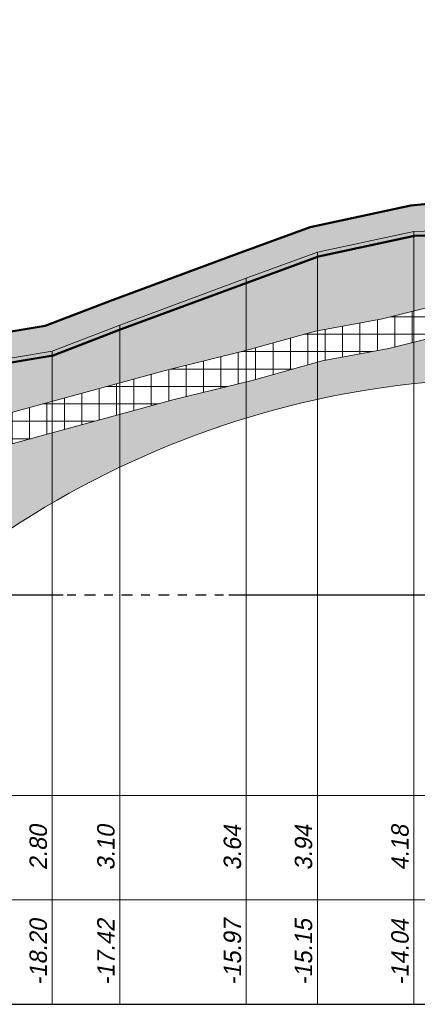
# Model space of a CAD drawing. Header units: metres. Extents: x -256 to 430, y -135 to 172.
# Tile 12 of 29: x 134.75 to 139.33, y 26.5 to 37.81. Entities that reach past the tile are written whole.
import ezdxf
from ezdxf.enums import TextEntityAlignment as Align

# ---------------------------------------------------------------- set-up
doc = ezdxf.new("R2010")
doc.units = ezdxf.units.M
doc.header["$LTSCALE"] = 0.1
for name, pattern in [('CENTER', [50.79999999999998, 31.75, -6.349999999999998, 6.349999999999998, -6.349999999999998]), ('HIDDEN', [9.524999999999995, 6.349999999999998, -3.174999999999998]), ('NAP', [20, 12.5, -2.5, 2.5, -2.5])]:
    doc.linetypes.add(name, pattern=pattern)
for name, color, linetype, lineweight in [('DP-BS-arcering_kreukelberm', 253, 'Continuous', 0), ('DP-BS-arcering_mijnsteen', 253, 'Continuous', 0), ('DP-BS-arcering_zand', 6, 'Continuous', 25), ('DP-BS-Matenbalk_verlenglijnen', 253, 'Continuous', 0), ('DP-BS-profiel', 2, 'Continuous', 25), ('DP-Matenbalk', 1, 'Continuous', 18), ('DP-Matenbalk_bestaandehoogten', 6, 'Continuous', 25), ('DP-NAP-lijn', 6, 'NAP', 25), ('DP-NW-arcering_overlaging', 1, 'Continuous', 18), ('DP-NW-Maatvoering', 7, 'Continuous', 35), ('DP-NW-profiel', 4, 'Continuous', 50), ('DP-Waterlijn_tekst', 7, 'Continuous', 35), ('TL-2.5 mm tekst_schaaldp', 7, 'Continuous', 25), ('TL-2.5mm Tekst', 7, 'Continuous', 25), ('TL-5.0mm Tekst', 4, 'Continuous', 50)]:
    doc.layers.add(name, color=color, linetype=linetype, lineweight=lineweight)
doc.layers.add('DP-BS-arcrand', color=111, linetype='Continuous', plot=False)
doc.styles.add('dp-besthgt', font='StagCAD.ttf', dxfattribs={"oblique": 10, "height": 0.2})
doc.styles.add('StagCAD', font='StagCAD.ttf')
doc.dimstyles.new('GM-maatvoering', dxfattribs={"dimtxt": 2.5, "dimasz": 2.5, "dimexe": 1, "dimexo": 0, "dimgap": 1, "dimtad": 1, "dimrnd": 0.001, "dimzin": 1, "dimdsep": 46, "dimtxsty": 'StagCAD', "dimcen": 0.09, "dimclrd": 1, "dimclre": 1, "dimclrt": 7, "dimazin": 0, "dimtfac": 1, "dimtix": 1, "dimtmove": 0, "dimatfit": 3, "dimfxl": 1, "dimfxlon": 1, "dimtvp": 0.8299999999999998, "dimtolj": 1, "dimtzin": 0, "dimlwd": 15, "dimlwe": 15, "dimarcsym": 0})

# ---------------------------------------------------------------- blocks, each defined once
blk = doc.blocks.new('*U7')
at = {"layer": 'DP-Matenbalk'}
for p, q in [((6, -4.699999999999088), (54.00038457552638, -4.699999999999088)), ((6, -5.899999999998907), (54.00038457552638, -5.899999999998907)), ((6, -7.099999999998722), (54.00038457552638, -7.099999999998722))]:
    blk.add_line(p, q, dxfattribs=at)
at = {"layer": 'TL-2.5 mm tekst_schaaldp', "style": 'StagCAD', "width": 0.96}
blk.add_attdef('SCHAAL', (-0.0500000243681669, -11.12420836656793), '', height=0.2499999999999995, dxfattribs=at)
at = {"layer": 'TL-2.5mm Tekst', "lineweight": 35, "style": 'StagCAD', "width": 0.96}
blk.add_attdef('GEBIEDDWP', (7.115853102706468, -10.53474407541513), '', height=0.25, dxfattribs=at)
at = {"layer": 'TL-5.0mm Tekst', "style": 'StagCAD', "width": 0.96}
blk.add_attdef('OMSCHRIJVING', (-0.0500000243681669, -10.53474407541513), '', height=0.4999999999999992, dxfattribs=at)
blk = doc.blocks.new('*U12')
at = {"layer": 'DP-NAP-lijn'}
blk.add_line((0, 0), (540.0038457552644, 0), dxfattribs=at)
at = {"layer": 'DP-NAP-lijn', "style": 'StagCAD'}
blk.add_attdef('NAPLIJN', (6.246522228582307, 0.9999999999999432), '', height=2.5, dxfattribs=at)
at = {"layer": 'DP-Waterlijn_tekst', "style": 'StagCAD'}
blk.add_attdef('WP', text='', height=2.5, dxfattribs=at).set_placement((11.17347716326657, 16.5), align=Align.BOTTOM_CENTER)
blk = doc.blocks.new('DWP2 bestaand')
at = {"layer": 'DP-BS-arcering_kreukelberm', "lineweight": 0}
h = blk.add_hatch(dxfattribs=at)
h.set_pattern_fill('NATUURST', color=251, scale=0.18, pattern_type=2)
h.set_pattern_definition([(0, (1.26, 0.09), (1.8, 1.8), [0.09, -0.09, 0.18, -1.44]), (0, (0.54, 0.18), (1.8, 1.8), [0.45, -1.35]), (0, (0.45, 0.27), (1.8, 1.8), [0.45, -1.35]), (0, (1.26, 0.72), (1.8, 1.8), [0.09, -1.71]), (0, (0.36, 0.8999999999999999), (1.8, 1.8), [0.27, -1.53]), (0, (0.36, 0.99), (1.8, 1.8), [0.27, -1.53]), (0, (1.44, 1.08), (1.8, 1.8), [0.54, -1.26]), (0, (1.35, 1.17), (1.8, 1.8), [0.54, -1.26]), (0, (0.8999999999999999, 1.35), (1.8, 1.8), [0.18, -1.62]), (0, (0.99, 1.44), (1.8, 1.8), [0.09, -1.71]), (0, (0.18, 1.62), (1.8, 1.8), [0.09, -0.09, 0.09, -1.53]), (90, (0.18, 1.26), (-1.8, 1.8), [0.27, -1.53]), (90, (0.27, 0.63), (-1.8, 1.8), [0.09, -0.18, 0.09, -0.18, 0.36, -0.8999999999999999]), (90, (0.45, 1.71), (-1.8, 1.8), [0.09, -1.71]), (90, (0.72, 0.8999999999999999), (-1.8, 1.8), [0.09, -1.71]), (90, (0.8099999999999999, 1.35), (-1.8, 1.8), [0.09, -1.71]), (90, (0.99, 0.36), (-1.8, 1.8), [0.18, -1.62]), (90, (1.08, 0.27), (-1.8, 1.8), [0.27, -1.53]), (90, (1.17, 1.35), (-1.8, 1.8), [0.18, -0.09, 0.18, -1.35]), (90, (1.26, 0.8099999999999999), (-1.8, 1.8), [0.36, -1.44]), (90, (1.35, 0.8099999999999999), (-1.8, 1.8), [0.18, -1.62]), (90, (1.53, 0.18), (-1.8, 1.8), [0.36, -1.44]), (90, (1.62, 0.18), (-1.8, 1.8), [0.27, -1.53]), (45, (0.8999999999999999, 0.27), (0, 1.800000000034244), [0.127279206, -2.41830520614]), (45, (1.17, 0.72), (0, 1.800000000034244), [0.127279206, -2.41830520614]), (45, (1.35, 0.99), (0, 1.800000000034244), [0.127279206, -2.41830520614]), (45, (0.09, 1.17), (0, 1.800000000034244), [0.127279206, -2.41830520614]), (45, (0.27, 1.53), (0, 1.800000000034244), [0.127279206, -2.41830520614]), (45, (1.08, 0.54), (0, 1.800000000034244), [0.2545578, -2.2910266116]), (45, (1.26, 1.71), (0, 1.800000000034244), [0.2545578, -2.2910266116]), (135, (1.17, 0), (-1.800000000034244, 0), [0.2545578, -2.2910266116]), (135, (1.26, 0.09), (-1.800000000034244, 0), [0.2545578, -2.2910266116]), (135, (1.53, 0.54), (-1.800000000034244, 0), [0.2545578, -2.2910266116]), (135, (1.26, 1.17), (-1.800000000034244, 0), [0.2545578, -2.2910266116]), (135, (1.35, 1.17), (-1.800000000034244, 0), [0.2545578, -2.2910266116]), (135, (0.99, 0.63), (-1.800000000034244, 0), [0.3818375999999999, -2.1637468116]), (135, (1.62, 0.54), (-1.800000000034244, 0), [0.3818375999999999, -2.1637468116]), (135, (0.99, 0.54), (-1.800000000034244, 0), [0.50911686, -2.0364675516]), (135, (0.18, 1.62), (-1.800000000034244, 0), [0.50911686, -2.0364675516]), (135, (0.18, 1.53), (-1.800000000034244, 0), [0.50911686, -2.0364675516]), (135, (0.27, 0.54), (-1.800000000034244, 0), [0.127279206, -2.41830520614]), (135, (0.27, 0.99), (-1.800000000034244, 0), [0.127279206, -2.41830520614]), (26.56505119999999, (1.35, 0.09), (1.800000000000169, 7.201160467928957e-10), [0.201246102, -3.823676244]), (26.56505119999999, (0.99, 0.63), (1.800000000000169, 7.201160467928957e-10), [0.201246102, -3.823676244]), (26.56505119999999, (1.62, 0.45), (1.800000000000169, 7.201160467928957e-10), [0.40249224, -3.6224301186]), (26.56505119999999, (1.62, 0.54), (1.800000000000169, 7.201160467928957e-10), [0.40249224, -3.6224301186]), (63.43494882, (1.08, 1.44), (9.17975295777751e-11, 1.800000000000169), [0.2012399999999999, -2.0124, 0.4024799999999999, -1.40880235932]), (63.43494882, (0.18, 0.72), (9.17975295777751e-11, 1.800000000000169), [0.201246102, -3.823676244]), (63.43494882, (0.45, 0), (9.17975295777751e-11, 1.800000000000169), [0.201246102, -3.823676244]), (63.43494882, (0.27, 0.72), (9.17975295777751e-11, 1.800000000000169), [0.201246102, -3.823676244]), (63.43494882, (1.17, 1.53), (9.17975295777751e-11, 1.800000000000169), [0.201246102, -3.823676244]), (63.43494882, (1.08, 1.44), (9.17975295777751e-11, 1.800000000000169), [0.201246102, -3.823676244]), (63.43494882, (0.72, 0.99), (9.17975295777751e-11, 1.800000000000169), [0.4024922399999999, -3.6224301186]), (63.43494882, (0.63, 0.99), (9.17975295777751e-11, 1.800000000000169), [0.4024922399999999, -3.6224301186]), (116.5650512, (0.36, 0.99), (-7.201167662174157e-10, 1.800000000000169), [0.201246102, -3.823676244]), (116.5650512, (0.45, 0.18), (-7.201167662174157e-10, 1.800000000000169), [0.4024922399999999, -3.6224301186]), (116.5650512, (0.45, 0.27), (-7.201167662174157e-10, 1.800000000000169), [0.4024922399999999, -3.6224301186]), (153.43494882, (0.8099999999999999, 1.44), (-1.800000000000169, 9.179816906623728e-11), [0.40249224, -3.6224301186]), (153.43494882, (0.99, 1.44), (-1.800000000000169, 9.179816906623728e-11), [0.6037383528, -3.4211840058]), (45, (0.3977477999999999, 0), (-0.3977475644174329, 0.397747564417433), [0.28125, -0.140625])])
h.paths.add_polyline_path([(-36.83217067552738, -0.3293121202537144), (-36.83217067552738, -0.8693121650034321), (-35.12620028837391, -0.8700066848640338), (-32.39686473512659, -0.7032899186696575), (-28.9545669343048, -0.7638511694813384), (-27.78454110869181, -0.2907201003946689), (-25.7941666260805, 0.1865605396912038), (-23.52540202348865, 0.7563544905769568), (-21.42982391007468, 1.34319495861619), (-16.88960797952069, 2.580409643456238), (-15.9922609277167, 2.800369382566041), (-15.17587114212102, 3.028778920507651), (-14.40429212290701, 3.168901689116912), (-13.38938518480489, 3.423045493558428), (-12.67708071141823, 3.659552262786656), (-12.28071706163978, 3.732181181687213), (-12.27170519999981, 3.683000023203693), (-11.49240409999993, 3.580000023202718), (-10.93561069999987, 4.098000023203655), (-11.75243379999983, 4.194000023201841), (-12.84555279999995, 4.210000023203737), (-14.04410179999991, 4.173000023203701), (-15.15413109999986, 3.933000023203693), (-15.97168309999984, 3.635000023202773), (-17.42652559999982, 3.096000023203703), (-18.20464829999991, 2.796000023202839), (-19.02981619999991, 2.660000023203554), (-20.47103019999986, 2.299000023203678), (-22.0405930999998, 1.749000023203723), (-23.47413449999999, 1.326000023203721), (-25.92289729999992, 0.7110000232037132), (-27.94963359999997, 0.2250000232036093), (-29.0550387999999, -0.2219999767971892), (-32.40859519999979, -0.1629999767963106), (-35.14256759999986, -0.3299999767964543)])
at = {"layer": 'DP-BS-arcering_mijnsteen', "lineweight": 0}
h = blk.add_hatch(dxfattribs=at)
h.set_pattern_fill('_U', color=251, scale=2, angle=90.00000000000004, double=1, pattern_type=0)
h.set_pattern_definition([(90, (-153.3321687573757, -1.204000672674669), (-0.2, -1e-16), []), (180, (-153.3321687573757, -1.204000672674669), (2e-16, -0.2), [])])
h.paths.add_polyline_path([(-24.03427027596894, 0.267684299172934), (-23.43556759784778, 0.4180468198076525), (-21.33662163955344, 1.005830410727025), (-16.80192052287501, 2.241542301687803), (-15.90342373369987, 2.461783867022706), (-15.09728044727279, 2.687326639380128), (-14.33043356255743, 2.826590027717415), (-13.29159249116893, 3.086727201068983), (-12.58997193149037, 3.319686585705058), (-12.42404436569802, 3.350090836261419), (-11.37475776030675, 3.211406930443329), (-11.24475557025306, 3.332351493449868), (-11.49240410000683, 3.580000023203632), (-12.27170519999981, 3.683000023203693), (-12.28071706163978, 3.732181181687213), (-12.67708071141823, 3.659552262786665), (-13.38938518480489, 3.42304549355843), (-14.40429212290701, 3.168901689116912), (-15.17587114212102, 3.028778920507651), (-15.9922609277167, 2.800369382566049), (-16.88960797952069, 2.58040964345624), (-21.42982391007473, 1.343194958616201), (-23.52540202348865, 0.7563544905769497), (-25.79416662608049, 0.1865605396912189), (-27.78454110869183, -0.2907201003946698), (-28.9545669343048, -0.7638511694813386), (-32.03849982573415, -2.010921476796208), (-21.7556644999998, -2.010921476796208)])
at = {"layer": 'DP-BS-arcering_zand', "lineweight": 30}
h = blk.add_hatch(dxfattribs=at)
h.set_pattern_fill('CUNETZAND', color=251, pattern_type=2)
h.set_pattern_definition([(0, (-153.3321687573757, -1.204000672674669), (0.0625, 0.0625), [0, -0.125])])
h.paths.add_polyline_path([(-6.380664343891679, 2.766787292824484, -0.1771462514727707), (10.66821390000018, 3.880063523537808), (10.66821390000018, 4.855486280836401), (8.613963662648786, 5.881889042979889), (7.875406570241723, 5.993522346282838), (6.876594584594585, 6.030373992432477), (2.285292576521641, 5.932219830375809), (0.4004068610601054, 5.878914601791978), (0.1144196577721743, 5.845131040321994), (-1.275971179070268, 5.443770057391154), (-2.973719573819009, 4.926321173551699), (-4.585074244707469, 4.409812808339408), (-6.076387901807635, 4.017015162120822), (-6.964885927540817, 3.817163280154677), (-8.771999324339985, 3.621194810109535), (-10.41852014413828, 3.509456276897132), (-10.6940031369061, 3.503272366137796), (-11.49240410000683, 3.580000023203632), (-11.24475557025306, 3.332351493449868), (-11.37475776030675, 3.211406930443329), (-12.42404436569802, 3.350090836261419), (-12.58997193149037, 3.319686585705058), (-13.29159249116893, 3.086727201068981), (-14.33043356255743, 2.826590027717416), (-15.09728044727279, 2.68732663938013), (-15.90342373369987, 2.461783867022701), (-16.80192052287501, 2.241542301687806), (-21.33662163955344, 1.005830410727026), (-23.43556759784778, 0.4180468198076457), (-24.03427027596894, 0.2676842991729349), (-21.7556644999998, -2.010921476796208), (-20.3318529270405, -0.587109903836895, -0.2510359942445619), (-10.84761677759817, 2.279205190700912, 0.1547879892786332)])
at = {"layer": 'DP-BS-arcrand', "color": 251, "lineweight": 0}
blk.add_lwpolyline([(-21.7556644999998, -2.010921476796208), (-20.33185292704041, -0.5871099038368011, -0.2510359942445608), (-10.84761677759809, 2.279205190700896, 0.1547879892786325), (-6.380664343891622, 2.766787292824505, -0.17714625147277), (10.66821390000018, 3.880063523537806, -0.17714625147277)], format="xyb", dxfattribs=at)
at = {"layer": 'DP-BS-Matenbalk_verlenglijnen'}
for points in [[(-14.04410179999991, 4.173000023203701), (-14.04410179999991, -4.703999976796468)], [(-15.15413109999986, 3.933000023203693), (-15.15413109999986, -4.703999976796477)], [(-15.97168309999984, 3.635000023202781), (-15.97168309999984, -4.703999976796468)], [(-17.42652559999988, 3.096000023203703), (-17.42652559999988, -4.703999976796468)], [(-18.20464829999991, 2.796000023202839), (-18.20464829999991, -4.703999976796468)]]:
    blk.add_lwpolyline(points, dxfattribs=at)
at = {"layer": 'DP-BS-profiel', "color": 1, "lineweight": 18}
for points in [[(-10.93561069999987, 4.098000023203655), (-11.75243379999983, 4.194000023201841), (-12.84555279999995, 4.210000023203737), (-14.04410179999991, 4.173000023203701), (-15.15413109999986, 3.933000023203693), (-15.97168309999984, 3.635000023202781), (-17.42652559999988, 3.096000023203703), (-18.20464829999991, 2.796000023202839), (-19.02981619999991, 2.660000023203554), (-20.47103019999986, 2.299000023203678), (-22.0405930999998, 1.749000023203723), (-23.47413449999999, 1.326000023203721), (-25.92289729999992, 0.7110000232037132), (-27.94963359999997, 0.2250000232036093), (-29.0550387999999, -0.2219999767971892), (-32.40859519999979, -0.1629999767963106), (-35.14256759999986, -0.3299999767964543), (-36.83217067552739, -0.3293121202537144)], [(-10.93561069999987, 4.098000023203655), (-11.49240409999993, 3.580000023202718), (-12.27170519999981, 3.683000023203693), (-12.28071706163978, 3.732181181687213), (-12.67708071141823, 3.659552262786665), (-13.38938518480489, 3.423045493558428), (-14.40429212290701, 3.168901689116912), (-15.17587114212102, 3.028778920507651), (-15.9922609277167, 2.800369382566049), (-16.88960797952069, 2.580409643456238), (-21.42982391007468, 1.343194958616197), (-23.52540202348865, 0.7563544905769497), (-25.7941666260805, 0.1865605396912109), (-27.78454110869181, -0.2907201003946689), (-28.9545669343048, -0.7638511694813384), (-32.39686473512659, -0.7032899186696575), (-35.12620028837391, -0.8700066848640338), (-36.83217067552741, -0.8693121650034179)], [(-28.9545669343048, -0.7638511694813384), (-32.03849982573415, -2.010921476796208), (-21.7556644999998, -2.010921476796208), (-24.03427027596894, 0.2676842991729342), (-23.43556759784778, 0.418046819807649), (-21.3366216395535, 1.005830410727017), (-16.80192052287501, 2.241542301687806), (-15.90342373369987, 2.461783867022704), (-15.09728044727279, 2.687326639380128), (-14.33043356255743, 2.826590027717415), (-13.29159249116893, 3.086727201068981), (-12.58997193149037, 3.319686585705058), (-12.42404436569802, 3.350090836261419), (-11.37475776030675, 3.211406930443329), (-11.24475557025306, 3.332351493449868), (-11.49240410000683, 3.580000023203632)]]:
    blk.add_lwpolyline(points, dxfattribs=at)
at = {"layer": 'DP-Matenbalk_bestaandehoogten', "style": 'dp-besthgt', "oblique": 10}
for s, p in [('2.80', (-18.20464829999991, -2.903999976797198)), ('3.10', (-17.42652559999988, -2.903999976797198)), ('3.64', (-15.97168309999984, -2.903999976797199)), ('3.94', (-15.15413109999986, -2.903999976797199)), ('4.18', (-14.04410179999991, -2.903999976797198)), ('-18.20', (-18.20464829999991, -4.103999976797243)), ('-17.42', (-17.42652559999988, -4.103999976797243)), ('-15.97', (-15.97168309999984, -4.103999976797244)), ('-15.15', (-15.15413109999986, -4.103999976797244)), ('-14.04', (-14.04410179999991, -4.103999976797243))]:
    blk.add_text(s, height=0.2, rotation=90, dxfattribs=at).set_placement(p, align=Align.BOTTOM_CENTER)
blk = doc.blocks.new('*D54')
at = {"layer": 'Defpoints', "color": 0, "transparency": 16777216}
for p in [(141.8755509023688, 38.81859694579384), (141.8755509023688, 35.92838886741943), (124.2783575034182, 31.30609690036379)]:
    blk.add_point(p, dxfattribs=at)
at = {"layer": 'DP-NW-Maatvoering', "color": 1, "lineweight": 15, "transparency": 16777216}
for p, q in [((124.2783575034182, 38.71859694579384), (124.2783575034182, 38.91859694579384)), ((141.8755509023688, 38.71859694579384), (141.8755509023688, 38.91859694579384)), ((124.5283575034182, 38.81859694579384), (141.6255509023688, 38.81859694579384))]:
    blk.add_line(p, q, dxfattribs=at)
at = {"layer": 'DP-NW-Maatvoering', "color": 1, "transparency": 16777216}
for points in [[(124.5283575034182, 38.86026361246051), (124.5283575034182, 38.77693027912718), (124.2783575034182, 38.81859694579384)], [(141.6255509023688, 38.86026361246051), (141.6255509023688, 38.77693027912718), (141.8755509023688, 38.81859694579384)]]:
    blk.add_solid(points, dxfattribs=at)
at = {"layer": 'DP-NW-Maatvoering', "color": 7, "transparency": 16777216, "insert": (133.0769542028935, 39.08109694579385), "char_height": 0.25, "attachment_point": 5, "style": 'StagCAD'}
blk.add_mtext('\\A1;Breuksteen; 40-200kg; minimaal 600kg/m²', dxfattribs=at)

msp = doc.modelspace()

# ---------------------------------------------------------------- hatches: boundary and pattern name
at = {"layer": 'DP-NW-arcering_overlaging'}
h = msp.add_hatch(dxfattribs=at)
h.set_pattern_fill('NATUURST', color=256, scale=0.09, angle=90.00000000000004, pattern_type=2)
h.set_pattern_definition([(90, (-0.04500000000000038, 0.63), (-0.9000000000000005, 0.8999999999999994), [0.045, -0.045, 0.09, -0.72]), (90, (-0.09000000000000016, 0.27), (-0.9000000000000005, 0.8999999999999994), [0.225, -0.6749999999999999]), (90, (-0.1350000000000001, 0.2249999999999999), (-0.9000000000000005, 0.8999999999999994), [0.225, -0.6749999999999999]), (90, (-0.3600000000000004, 0.6299999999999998), (-0.9000000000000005, 0.8999999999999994), [0.045, -0.855]), (90, (-0.4500000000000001, 0.1799999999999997), (-0.9000000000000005, 0.8999999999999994), [0.135, -0.765]), (90, (-0.4950000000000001, 0.1799999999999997), (-0.9000000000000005, 0.8999999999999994), [0.135, -0.765]), (90, (-0.5400000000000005, 0.7199999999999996), (-0.9000000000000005, 0.8999999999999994), [0.27, -0.63]), (90, (-0.5850000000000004, 0.6749999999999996), (-0.9000000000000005, 0.8999999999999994), [0.27, -0.63]), (90, (-0.6750000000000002, 0.4499999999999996), (-0.9000000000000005, 0.8999999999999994), [0.09, -0.8099999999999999]), (90, (-0.7200000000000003, 0.4949999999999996), (-0.9000000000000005, 0.8999999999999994), [0.045, -0.855]), (90, (-0.8099999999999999, 0.08999999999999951), (-0.9000000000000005, 0.8999999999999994), [0.045, -0.045, 0.045, -0.765]), (180, (-0.63, 0.08999999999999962), (-0.8999999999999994, -0.9000000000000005), [0.135, -0.765]), (180, (-0.3150000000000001, 0.1349999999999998), (-0.8999999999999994, -0.9000000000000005), [0.045, -0.09, 0.045, -0.09, 0.18, -0.45]), (180, (-0.8550000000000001, 0.2249999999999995), (-0.8999999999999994, -0.9000000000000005), [0.045, -0.855]), (180, (-0.4500000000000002, 0.3599999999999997), (-0.8999999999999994, -0.9000000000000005), [0.045, -0.855]), (180, (-0.6750000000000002, 0.4049999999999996), (-0.8999999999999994, -0.9000000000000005), [0.045, -0.855]), (180, (-0.1800000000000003, 0.4949999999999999), (-0.8999999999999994, -0.9000000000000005), [0.09, -0.8099999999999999]), (180, (-0.1350000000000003, 0.5399999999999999), (-0.8999999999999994, -0.9000000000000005), [0.135, -0.765]), (180, (-0.6750000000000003, 0.5849999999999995), (-0.8999999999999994, -0.9000000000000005), [0.09, -0.045, 0.09, -0.6749999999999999]), (180, (-0.4050000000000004, 0.6299999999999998), (-0.8999999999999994, -0.9000000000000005), [0.18, -0.72]), (180, (-0.4050000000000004, 0.6749999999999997), (-0.8999999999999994, -0.9000000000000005), [0.09, -0.8099999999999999]), (180, (-0.09000000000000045, 0.765), (-0.8999999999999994, -0.9000000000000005), [0.18, -0.72]), (180, (-0.09000000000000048, 0.8099999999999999), (-0.8999999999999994, -0.9000000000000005), [0.135, -0.765]), (135.0000000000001, (-0.1350000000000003, 0.4499999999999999), (-0.9000000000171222, -5.444113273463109e-16), [0.06363960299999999, -1.20915260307]), (135.0000000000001, (-0.3600000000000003, 0.5849999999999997), (-0.9000000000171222, -5.444113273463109e-16), [0.06363960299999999, -1.20915260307]), (135.0000000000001, (-0.4950000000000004, 0.6749999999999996), (-0.9000000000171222, -5.444113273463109e-16), [0.06363960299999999, -1.20915260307]), (135.0000000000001, (-0.585, 0.04499999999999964), (-0.9000000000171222, -5.444113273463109e-16), [0.06363960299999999, -1.20915260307]), (135.0000000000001, (-0.7650000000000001, 0.1349999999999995), (-0.9000000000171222, -5.444113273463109e-16), [0.06363960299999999, -1.20915260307]), (135.0000000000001, (-0.2700000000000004, 0.5399999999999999), (-0.9000000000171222, -5.444113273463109e-16), [0.1272789, -1.1455133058]), (135.0000000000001, (-0.8550000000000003, 0.6299999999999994), (-0.9000000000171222, -5.444113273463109e-16), [0.1272789, -1.1455133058]), (225.0000000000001, (-3.538673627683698e-16, 0.585), (5.444113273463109e-16, -0.9000000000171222), [0.1272789, -1.1455133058]), (225.0000000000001, (-0.04500000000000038, 0.63), (5.444113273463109e-16, -0.9000000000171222), [0.1272789, -1.1455133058]), (225.0000000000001, (-0.2700000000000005, 0.7649999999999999), (5.444113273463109e-16, -0.9000000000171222), [0.1272789, -1.1455133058]), (225.0000000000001, (-0.5850000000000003, 0.6299999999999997), (5.444113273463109e-16, -0.9000000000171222), [0.1272789, -1.1455133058]), (225.0000000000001, (-0.5850000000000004, 0.6749999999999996), (5.444113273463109e-16, -0.9000000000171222), [0.1272789, -1.1455133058]), (225.0000000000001, (-0.3150000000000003, 0.4949999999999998), (5.444113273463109e-16, -0.9000000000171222), [0.1909188, -1.0818734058]), (225.0000000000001, (-0.2700000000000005, 0.8099999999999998), (5.444113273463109e-16, -0.9000000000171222), [0.1909188, -1.0818734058]), (225.0000000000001, (-0.2700000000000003, 0.4949999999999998), (5.444113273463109e-16, -0.9000000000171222), [0.25455843, -1.0182337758]), (225.0000000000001, (-0.8099999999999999, 0.08999999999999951), (5.444113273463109e-16, -0.9000000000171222), [0.25455843, -1.0182337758]), (225.0000000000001, (-0.765, 0.08999999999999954), (5.444113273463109e-16, -0.9000000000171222), [0.25455843, -1.0182337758]), (225.0000000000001, (-0.2700000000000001, 0.1349999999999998), (5.444113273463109e-16, -0.9000000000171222), [0.06363960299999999, -1.20915260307]), (225.0000000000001, (-0.4950000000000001, 0.1349999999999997), (5.444113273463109e-16, -0.9000000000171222), [0.06363960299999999, -1.20915260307]), (116.5650512, (-0.04500000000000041, 0.6749999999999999), (-3.600585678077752e-10, 0.9000000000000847), [0.100623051, -1.911838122]), (116.5650512, (-0.3150000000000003, 0.4949999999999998), (-3.600585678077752e-10, 0.9000000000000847), [0.100623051, -1.911838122]), (116.5650512, (-0.2250000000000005, 0.8099999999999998), (-3.600585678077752e-10, 0.9000000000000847), [0.20124612, -1.8112150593]), (116.5650512, (-0.2700000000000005, 0.8099999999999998), (-3.600585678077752e-10, 0.9000000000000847), [0.20124612, -1.8112150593]), (153.43494882, (-0.7200000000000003, 0.5399999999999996), (-0.9000000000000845, 4.589822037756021e-11), [0.10062, -1.0062, 0.20124, -0.7044011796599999]), (153.43494882, (-0.36, 0.08999999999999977), (-0.9000000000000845, 4.589822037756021e-11), [0.100623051, -1.911838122]), (153.43494882, (-1.361028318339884e-16, 0.225), (-0.9000000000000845, 4.589822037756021e-11), [0.100623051, -1.911838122]), (153.43494882, (-0.36, 0.1349999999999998), (-0.9000000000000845, 4.589822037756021e-11), [0.100623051, -1.911838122]), (153.43494882, (-0.7650000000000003, 0.5849999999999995), (-0.9000000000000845, 4.589822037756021e-11), [0.100623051, -1.911838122]), (153.43494882, (-0.7200000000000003, 0.5399999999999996), (-0.9000000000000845, 4.589822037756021e-11), [0.100623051, -1.911838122]), (153.43494882, (-0.4950000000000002, 0.3599999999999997), (-0.9000000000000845, 4.589822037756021e-11), [0.20124612, -1.8112150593]), (153.43494882, (-0.4950000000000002, 0.3149999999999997), (-0.9000000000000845, 4.589822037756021e-11), [0.20124612, -1.8112150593]), (206.5650512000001, (-0.4950000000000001, 0.1799999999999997), (-0.9000000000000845, -3.600589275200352e-10), [0.100623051, -1.911838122]), (206.5650512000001, (-0.09000000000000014, 0.2249999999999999), (-0.9000000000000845, -3.600589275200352e-10), [0.20124612, -1.8112150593]), (206.5650512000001, (-0.1350000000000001, 0.2249999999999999), (-0.9000000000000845, -3.600589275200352e-10), [0.20124612, -1.8112150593]), (243.43494882, (-0.7200000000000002, 0.4049999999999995), (-4.58985401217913e-11, -0.9000000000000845), [0.20124612, -1.8112150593]), (243.43494882, (-0.7200000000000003, 0.4949999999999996), (-4.58985401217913e-11, -0.9000000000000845), [0.3018691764, -1.7105920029]), (135.0000000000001, (-1.20299115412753e-16, 0.1988739), (-0.1988737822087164, -0.1988737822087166), [0.140625, -0.0703125])])
h.paths.add_polyline_path([(125.2908171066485, 31.71551187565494), (124.2783575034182, 31.30609690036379), (124.2771299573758, 30.92806739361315), (125.397821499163, 31.38124883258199), (127.4211909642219, 31.86644148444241), (129.871204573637, 32.48175562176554), (131.3069280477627, 32.90539949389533), (132.8755106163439, 33.45505597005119), (134.312509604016, 33.81500017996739), (135.1407169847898, 33.9515011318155), (135.9233225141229, 34.25322945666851), (137.3777325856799, 34.79206924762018), (138.1919471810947, 35.08885275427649), (139.2941719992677, 35.3271653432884), (140.4870216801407, 35.36398940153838), (141.5764423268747, 35.34804353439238), (141.8755509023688, 35.31288974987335), (141.8755509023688, 35.9283888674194), (139.2514367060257, 35.67601281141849), (138.0945805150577, 35.42588834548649), (137.2570040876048, 35.1205893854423), (135.7995670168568, 34.58062813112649), (135.0483412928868, 34.29099808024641), (134.2414102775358, 34.15800379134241), (132.77490620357, 33.79066905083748), (131.1994613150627, 33.23860790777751), (129.779012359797, 32.81947114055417), (127.3377544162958, 32.20635596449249)])

# ---------------------------------------------------------------- linework, layer by layer
at = {"layer": 'Defpoints', "linetype": 'CENTER', "ltscale": 3}
msp.add_lwpolyline([(5.50774254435e-05, 31.20400067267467), (307.9999980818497, 31.20400067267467)], dxfattribs=at)
at = {"layer": 'Defpoints', "linetype": 'HIDDEN', "ltscale": 10}
msp.add_lwpolyline([(-1.9181502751e-06, 26.50000069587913), (307.9999980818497, 26.50000069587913)], dxfattribs=at)
at = {"layer": 'DP-NW-profiel'}
for points in [[(141.8755509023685, 35.9283888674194), (139.2514367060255, 35.67601281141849), (138.0945805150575, 35.42588834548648), (137.2570040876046, 35.1205893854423), (135.7995670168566, 34.58062813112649), (135.0483412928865, 34.29099808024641), (134.2414102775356, 34.15800379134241)], [(134.3125096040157, 33.81500017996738), (135.1407169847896, 33.9515011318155), (135.9233225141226, 34.25322945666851), (137.3777325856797, 34.79206924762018), (138.1919471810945, 35.08885275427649), (139.2941719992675, 35.3271653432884), (140.4870216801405, 35.36398940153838), (141.5764423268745, 35.34804353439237), (141.8755509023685, 35.31288974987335)]]:
    msp.add_lwpolyline(points, dxfattribs=at)

# ---------------------------------------------------------------- block references
at = {"layer": 'DP-BS-profiel'}
msp.add_blockref('DWP2 bestaand', (153.3321687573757, 31.20400067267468), dxfattribs=at)
at = {"layer": 'DP-Matenbalk', "lineweight": 0}
msp.add_blockref('*U7', (109.9999980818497, 33.60000069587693), dxfattribs=at)
at = {"layer": 'DP-NAP-lijn', "xscale": 0.1, "yscale": 0.1, "zscale": 0.1}
msp.add_blockref('*U12', (110.0000550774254, 31.20400067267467), dxfattribs=at)

# ---------------------------------------------------------------- dimensions: what is measured, and where the dimension line sits
at = {"layer": 'DP-NW-Maatvoering'}
dim = msp.add_linear_dim(base=(141.8755509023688, 38.81859694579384), p1=(124.2783575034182, 31.30609690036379), p2=(141.8755509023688, 35.92838886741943), text='Breuksteen; 40-200kg; minimaal 600kg/m²', dimstyle='GM-maatvoering', dxfattribs=at)
dim.commit()
dim.dimension.update_dxf_attribs({"geometry": '*D54', "text_midpoint": (133.0769542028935, 39.08109694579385)})

doc.saveas('drawing.dxf')
